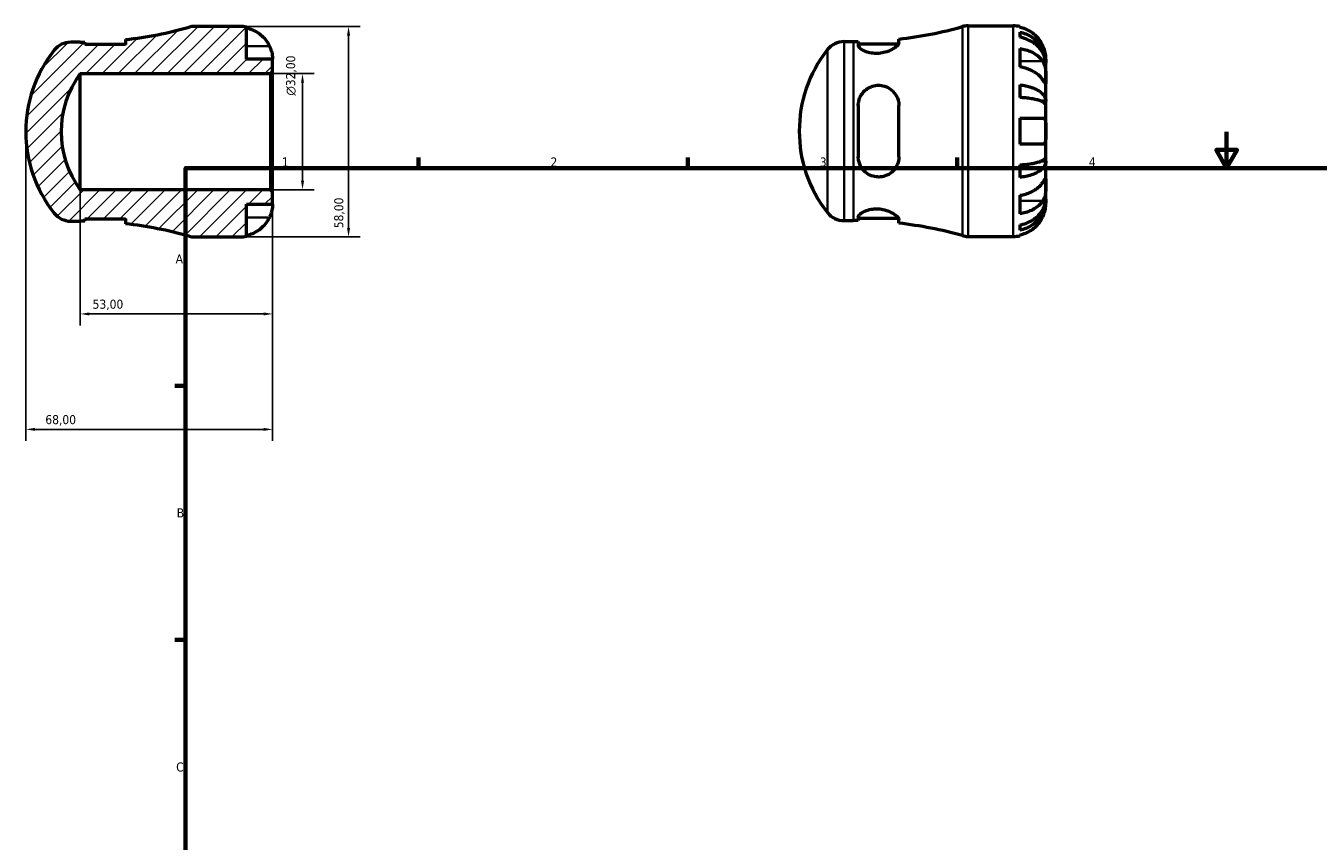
# Model space of a CAD drawing. Header units: millimetres. Extents: x -34 to 669, y 0 to 517.
# Tile 2 of 3: x -34 to 322, y 225 to 449. Entities that reach past the tile are written whole.
import ezdxf

# ---------------------------------------------------------------- set-up
doc = ezdxf.new("R2010")
doc.units = ezdxf.units.MM
for name, color, linetype, lineweight in [('Border (ISO)', 7, 'Continuous', 70), ('Dimension (ISO)', 7, 'Continuous', 25), ('Hatch (ISO)', 7, 'Continuous', 18), ('Visible (ISO)', 7, 'Continuous', 50), ('Visible Narrow (ISO)', 7, 'Continuous', 35)]:
    doc.layers.add(name, color=color, linetype=linetype, lineweight=lineweight)
doc.styles.add('Note Text (ISO)', font='tahoma.ttf')
doc.dimstyles.new('Default (ISO)', dxfattribs={"dimtxt": 2.5, "dimasz": 2.5, "dimexe": 3.175, "dimexo": 0, "dimgap": 0.762, "dimtad": 1, "dimrnd": 1e-08, "dimzin": 0, "dimtxsty": 'Note Text (ISO)', "dimcen": 0.09, "dimdle": 10, "dimclrd": 256, "dimclre": 256, "dimclrt": 232, "dimazin": 0, "dimtfac": 1.40208, "dimtmove": 0, "dimatfit": 3, "dimfxl": 1, "dimtolj": 1, "dimtzin": 0, "dimlwd": -1, "dimlwe": -1, "dimarcsym": 0})

# ---------------------------------------------------------------- blocks, each defined once
blk = doc.blocks.new('Borders Default Border')
at = {"layer": 'Border (ISO)'}
for p, q in [((74.25, 410), (74.25, 412.9)), ((148.5, 410), (148.5, 412.9)), ((222.75, 410), (222.75, 412.9)), ((10, 350), (7.1, 350)), ((10, 280), (7.1, 280))]:
    blk.add_line(p, q, dxfattribs=at)
at = {"layer": 'Border (ISO)', "flags": 128}
for points in [[(297, 420), (297, 410), (294.11, 415), (299.89, 415), (297, 410)], [(10, 10), (10, 410), (584, 410), (584, 10), (10, 10)]]:
    blk.add_lwpolyline(points, dxfattribs=at)
at = {"layer": 'Border (ISO)', "color": 232, "true_color": 0xca0064, "char_height": 2.5, "attachment_point": 7, "style": 'Note Text (ISO)'}
for s, insert in [('1', (36.56, 410.4)), ('2', (110.62, 410.4)), ('3', (184.85, 410.35)), ('4', (259, 410.4)), ('A', (7.29, 383.75)), ('B', (7.59, 313.75)), ('C', (7.43, 243.71))]:
    blk.add_mtext(s, dxfattribs=dict(at, insert=insert))
blk = doc.blocks.new('*D7')
at = {"layer": 'Defpoints', "color": 0, "transparency": 16777216}
for p in [(25, 449), (25, 391), (54.94, 391)]:
    blk.add_point(p, dxfattribs=at)
at = {"layer": 'Dimension (ISO)', "transparency": 16777216}
for p, q in [((25, 449), (58.12, 449)), ((54.94, 446.5), (54.94, 393.5)), ((25, 391), (58.12, 391))]:
    blk.add_line(p, q, dxfattribs=at)
for points in [[(54.53, 446.5), (55.36, 446.5), (54.94, 449)], [(54.53, 393.5), (55.36, 393.5), (54.94, 391)]]:
    blk.add_solid(points, dxfattribs=at)
at = {"layer": 'Dimension (ISO)', "color": 232, "true_color": 0xca0064, "transparency": 16777216, "insert": (51, 393.4), "char_height": 2.5, "attachment_point": 1, "rotation": 90, "style": 'Note Text (ISO)'}
blk.add_mtext('\\A1;58,00', dxfattribs=at)
blk = doc.blocks.new('*D8')
at = {"layer": 'Defpoints', "color": 0, "transparency": 16777216}
for p in [(33.42, 436), (42.25, 436), (33.42, 404)]:
    blk.add_point(p, dxfattribs=at)
at = {"layer": 'Dimension (ISO)', "transparency": 16777216}
for p, q in [((33.42, 436), (45.43, 436)), ((42.25, 406.5), (42.25, 433.5)), ((33.42, 404), (45.43, 404))]:
    blk.add_line(p, q, dxfattribs=at)
for points in [[(41.83, 433.5), (42.67, 433.5), (42.25, 436)], [(41.83, 406.5), (42.67, 406.5), (42.25, 404)]]:
    blk.add_solid(points, dxfattribs=at)
at = {"layer": 'Dimension (ISO)', "color": 232, "true_color": 0xca0064, "transparency": 16777216, "insert": (37.73, 429.94), "char_height": 2.5, "attachment_point": 1, "rotation": 90, "style": 'Note Text (ISO)'}
blk.add_mtext('\\A1;\\fAIGDT|b0|i0;\\H2.5000;\\ln\\fTahoma|b0|i0;\\H2.5000;32,00', dxfattribs=at)
blk = doc.blocks.new('*D9')
at = {"layer": 'Defpoints', "color": 0, "transparency": 16777216}
for p in [(-19, 404), (34, 400), (-19, 369.8)]:
    blk.add_point(p, dxfattribs=at)
at = {"layer": 'Dimension (ISO)', "transparency": 16777216}
for p, q in [((-19, 404), (-19, 366.63)), ((34, 400), (34, 366.63)), ((31.5, 369.8), (-16.5, 369.8))]:
    blk.add_line(p, q, dxfattribs=at)
for points in [[(-16.5, 370.22), (-16.5, 369.38), (-19, 369.8)], [(31.5, 370.22), (31.5, 369.38), (34, 369.8)]]:
    blk.add_solid(points, dxfattribs=at)
at = {"layer": 'Dimension (ISO)', "color": 232, "true_color": 0xca0064, "transparency": 16777216, "insert": (-15.6, 373.74), "char_height": 2.5, "attachment_point": 1, "style": 'Note Text (ISO)'}
blk.add_mtext('\\A1;53,00', dxfattribs=at)
blk = doc.blocks.new('*D10')
at = {"layer": 'Defpoints', "color": 0, "transparency": 16777216}
for p in [(-34, 420), (34, 403.42), (-34, 338)]:
    blk.add_point(p, dxfattribs=at)
at = {"layer": 'Dimension (ISO)', "transparency": 16777216}
for p, q in [((-34, 420), (-34, 334.82)), ((34, 403.42), (34, 334.82)), ((31.5, 338), (-31.5, 338))]:
    blk.add_line(p, q, dxfattribs=at)
for points in [[(-31.5, 338.42), (-31.5, 337.58), (-34, 338)], [(31.5, 338.42), (31.5, 337.58), (34, 338)]]:
    blk.add_solid(points, dxfattribs=at)
at = {"layer": 'Dimension (ISO)', "color": 232, "true_color": 0xca0064, "transparency": 16777216, "insert": (-28.63, 341.94), "char_height": 2.5, "attachment_point": 1, "style": 'Note Text (ISO)'}
blk.add_mtext('\\A1;68,00', dxfattribs=at)

msp = doc.modelspace()

# ---------------------------------------------------------------- hatches: boundary and pattern name
at = {"layer": 'Hatch (ISO)'}
h = msp.add_hatch(dxfattribs=at)
h.set_pattern_fill('ANSI31', color=256, scale=25.4, style=0)
h.set_pattern_definition([(45, (0, 0), (-2.245064, 2.245064), [])])
edge = h.paths.add_edge_path()
edge.add_ellipse((-21.643, 438.85), major_axis=(0, 5.8), ratio=1, start_angle=0, end_angle=51.63543)
edge.add_ellipse((2.17, 420), major_axis=(-28.361, 22.45), ratio=1, start_angle=0, end_angle=76.72914)
edge.add_ellipse((-21.643, 401.15), major_axis=(-4.548, -3.6), ratio=1, start_angle=0, end_angle=51.63543)
edge.add_line((-21.643, 395.35), (-19.001, 395.35))
edge.add_ellipse((-19.001, 284.56), major_axis=(0, 110.79), ratio=1, start_angle=359.3392, end_angle=360, ccw=False)
edge.add_line((-17.723, 395.343), (-17.723, 395.99))
edge.add_line((-17.723, 395.99), (-6.523, 395.99))
edge.add_line((-6.523, 395.99), (-6.523, 394.645))
edge.add_ellipse((-19.001, 284.56), major_axis=(12.478, 110.085), ratio=1, start_angle=350.76624, end_angle=360, ccw=False)
edge.add_ellipse((12.549, 396.8), major_axis=(-1.57, -5.584), ratio=1, start_angle=0, end_angle=15.70044)
edge.add_line((12.549, 391), (24.999, 391))
edge.add_ellipse((24.999, 400), major_axis=(0, -9), ratio=1, start_angle=0, end_angle=11.53696)
edge.add_line((26.799, 391.182), (26.799, 400))
edge.add_line((26.799, 400), (33.999, 400))
edge.add_line((33.999, 400), (33.999, 403.42))
edge.add_line((33.999, 403.42), (33.419, 404))
edge.add_line((33.419, 404), (-19.001, 404))
edge.add_ellipse((2.5, 420), major_axis=(-21.501, -16), ratio=1, start_angle=286.69019, end_angle=360, ccw=False)
edge.add_line((-19.001, 436), (33.419, 436))
edge.add_line((33.419, 436), (33.999, 436.58))
edge.add_line((33.999, 436.58), (33.999, 440))
edge.add_line((33.999, 440), (26.799, 440))
edge.add_line((26.799, 440), (26.799, 448.818))
edge.add_ellipse((24.999, 440), major_axis=(1.8, 8.818), ratio=1, start_angle=0, end_angle=11.53696)
edge.add_line((24.999, 449), (12.549, 449))
edge.add_ellipse((12.549, 443.2), major_axis=(0, 5.8), ratio=1, start_angle=0, end_angle=15.70044)
edge.add_ellipse((-19.001, 555.44), major_axis=(29.981, -106.656), ratio=1, start_angle=350.76624, end_angle=360, ccw=False)
edge.add_line((-6.523, 445.355), (-6.523, 444.01))
edge.add_line((-6.523, 444.01), (-17.723, 444.01))
edge.add_line((-17.723, 444.01), (-17.723, 444.657))
edge.add_ellipse((-19.001, 555.44), major_axis=(1.278, -110.782), ratio=1, start_angle=359.3392, end_angle=360, ccw=False)
edge.add_line((-19.001, 444.65), (-21.643, 444.65))

# ---------------------------------------------------------------- linework, layer by layer
at = {"layer": 'Visible (ISO)'}
for p, q in [((24.999, 449), (12.549, 449)), ((225.725, 449.155), (238.175, 449.155)), ((239.975, 448.973), (239.975, 448.747)), ((-6.523, 445.355), (-6.523, 444.01)), ((26.799, 440), (26.799, 448.818)), ((206.653, 444.513), (206.653, 445.51)), ((239.975, 447.44), (239.975, 446.007)), ((-19.001, 444.65), (-21.643, 444.65)), ((-17.723, 444.01), (-17.723, 444.657)), ((-6.523, 444.01), (-17.723, 444.01)), ((191.533, 444.805), (194.175, 444.805)), ((195.453, 444.812), (195.453, 443.786)), ((195.453, 444.165), (206.55, 444.165)), ((239.975, 442.918), (239.975, 437.827)), ((33.999, 440), (26.799, 440)), ((33.999, 436.58), (33.999, 440)), ((247.175, 438.868), (247.158, 438.868)), ((247.175, 438.868), (247.175, 440.155)), ((247.175, 438.378), (247.175, 438.868)), ((247.175, 434.297), (247.175, 438.378)), ((-19.001, 436), (33.419, 436)), ((-19.001, 404), (-19.001, 436)), ((33.419, 436), (33.999, 436.58)), ((33.419, 436), (33.419, 404)), ((33.999, 403.42), (33.999, 436.58)), ((239.975, 432.89), (239.975, 429.43)), ((247.175, 428.396), (247.175, 434.297)), ((247.175, 428.396), (245.85, 428.396)), ((247.175, 427.213), (247.175, 428.396)), ((195.453, 427.195), (195.453, 413.115)), ((206.653, 413.115), (206.653, 427.195)), ((247.175, 420.155), (247.175, 427.213)), ((239.975, 423.755), (239.975, 416.555)), ((247.175, 413.096), (247.175, 420.155)), ((239.975, 410.88), (239.975, 407.42)), ((247.175, 411.914), (245.85, 411.914)), ((247.175, 411.914), (247.175, 413.096)), ((247.175, 406.013), (247.175, 411.914)), ((33.419, 404), (-19.001, 404)), ((33.999, 403.42), (33.419, 404)), ((33.999, 400), (33.999, 403.42)), ((247.175, 401.932), (247.175, 406.013)), ((26.799, 391.182), (26.799, 400)), ((26.799, 400), (33.999, 400)), ((239.975, 402.483), (239.975, 397.391)), ((247.175, 401.442), (247.158, 401.442)), ((247.175, 401.442), (247.175, 401.932)), ((247.175, 400.155), (247.175, 401.442)), ((-17.723, 395.343), (-17.723, 395.99)), ((-17.723, 395.99), (-6.523, 395.99)), ((-6.523, 395.99), (-6.523, 394.645)), ((191.533, 395.505), (194.175, 395.505)), ((195.453, 396.524), (195.453, 395.498)), ((195.453, 396.145), (206.55, 396.145)), ((206.653, 394.8), (206.653, 395.797)), ((-21.643, 395.35), (-19.001, 395.35)), ((239.975, 394.303), (239.975, 392.87)), ((12.549, 391), (24.999, 391)), ((225.725, 391.155), (238.175, 391.155)), ((239.975, 391.562), (239.975, 391.337))]:
    msp.add_line(p, q, dxfattribs=at)
for centre, radius, start, end in [((12.549, 443.2), 5.8, 90, 105.70044), ((24.999, 440), 9, 78.46304, 90), ((194.175, 555.595), 110.79, 276.46668, 285.70044), ((225.725, 443.355), 5.8, 90, 105.70044), ((238.175, 440.155), 9, 78.46304, 90), ((-19.001, 555.44), 110.79, 276.46668, 285.70044), ((2.17, 420), 36.171, 141.63543, 218.36457), ((-21.643, 438.85), 5.8, 90, 141.63543), ((-19.001, 555.44), 110.79, 270, 270.6608), ((215.346, 420.155), 36.171, 141.63543, 218.36457), ((191.533, 439.005), 5.8, 90, 141.63543), ((194.175, 555.595), 110.79, 270, 270.6608), ((2.5, 420), 26.801, 143.3451, 216.6549), ((-21.643, 401.15), 5.8, 218.36457, 270), ((191.533, 401.305), 5.8, 218.36457, 270), ((194.175, 284.715), 110.79, 89.3392, 90), ((-19.001, 284.56), 110.79, 89.3392, 90), ((-19.001, 284.56), 110.79, 74.29956, 83.53332), ((194.175, 284.715), 110.79, 74.29956, 83.53332), ((12.549, 396.8), 5.8, 254.29956, 270), ((24.999, 400), 9, 270, 281.53696), ((225.725, 396.955), 5.8, 254.29956, 270), ((238.175, 400.155), 9, 270, 281.53696)]:
    msp.add_arc(centre, radius, start, end, dxfattribs=at)
for points, knots in [([(26.799, 448.592), (27.373, 448.474), (27.934, 448.297), (28.944, 447.877), (29.484, 447.593), (30.49, 446.917), (30.957, 446.525), (31.743, 445.735), (32.135, 445.262), (32.721, 444.38), (32.94, 443.988), (33.123, 443.6)], [0.17075309, 0.17075309, 0.17075309, 0.17075309, 0.33215152, 0.33215152, 0.49888818, 0.49888818, 0.66562485, 0.66562485, 0.83351137, 0.83351137, 0.95687373, 0.95687373, 0.95687373, 0.95687373]), ([(246.299, 443.755), (246.117, 444.143), (245.897, 444.535), (245.312, 445.417), (244.92, 445.889), (244.133, 446.68), (243.666, 447.072), (242.66, 447.748), (242.121, 448.032), (241.111, 448.452), (240.55, 448.629), (239.975, 448.747)], [4.42788405, 4.42788405, 4.42788405, 4.42788405, 4.5512464, 4.5512464, 4.71913293, 4.71913293, 4.88586959, 4.88586959, 5.05260626, 5.05260626, 5.21400469, 5.21400469, 5.21400469, 5.21400469]), ([(239.975, 447.44), (240.552, 447.325), (241.116, 447.153), (242.128, 446.747), (242.668, 446.472), (243.674, 445.82), (244.142, 445.442), (244.928, 444.68), (245.318, 444.225), (245.992, 443.247), (246.275, 442.723), (246.701, 441.725), (246.883, 441.158), (247.12, 440), (247.175, 439.409), (247.175, 438.868)], [0.1707461, 0.1707461, 0.1707461, 0.1707461, 0.33284, 0.33284, 0.4994944, 0.4994944, 0.6661487, 0.6661487, 0.8332087, 0.8332087, 1.0002688, 1.0002688, 1.1679728, 1.1679728, 1.3356767, 1.3356767, 1.3356767, 1.3356767]), ([(247.175, 438.378), (247.175, 438.86), (247.12, 439.386), (246.883, 440.416), (246.701, 440.921), (246.275, 441.809), (245.992, 442.275), (245.318, 443.146), (244.928, 443.55), (244.142, 444.229), (243.674, 444.565), (242.668, 445.146), (242.128, 445.39), (241.116, 445.752), (240.552, 445.905), (239.975, 446.007)], [4.0142509, 4.0142509, 4.0142509, 4.0142509, 4.1819549, 4.1819549, 4.3496588, 4.3496588, 4.5167189, 4.5167189, 4.6837789, 4.6837789, 4.8504333, 4.8504333, 5.0170876, 5.0170876, 5.1791816, 5.1791816, 5.1791816, 5.1791816]), ([(-6.627, 444.01), (-6.624, 444.015), (-6.621, 444.021), (-6.556, 444.147), (-6.523, 444.258), (-6.523, 444.358)], [-0.21977905, -0.21977905, -0.21977905, -0.21977905, -0.21496872, -0.21496872, -0.10612862, -0.10612862, -0.10612862, -0.10612862]), ([(33.123, 443.6), (33.19, 443.457), (33.254, 443.313), (33.404, 442.953), (33.485, 442.739), (33.634, 442.298), (33.699, 442.074), (33.833, 441.548), (33.888, 441.262), (33.969, 440.699), (33.986, 440.45), (34.001, 440.094), (33.999, 440), (33.999, 440)], [-0.57647647, -0.57647647, -0.57647647, -0.57647647, -0.52968676, -0.52968676, -0.46054026, -0.46054026, -0.38562403, -0.38562403, -0.27730827, -0.27730827, -0.14258086, -0.14258086, 0, 0, 0, 0]), ([(206.653, 444.513), (206.653, 444.446), (206.639, 444.375), (206.534, 444.09), (206.354, 443.851), (205.755, 443.283), (205.288, 442.947), (204.174, 442.346), (203.539, 442.077), (202.298, 441.728), (201.73, 441.622), (200.607, 441.528), (200.071, 441.535), (198.947, 441.653), (198.385, 441.78), (197.274, 442.146), (196.761, 442.4), (195.949, 442.94), (195.664, 443.226), (195.48, 443.59), (195.453, 443.691), (195.453, 443.786)], [-1.9752473, -1.9752473, -1.9752473, -1.9752473, -1.9028646, -1.9028646, -1.7048319, -1.7048319, -1.4584859, -1.4584859, -1.2270588, -1.2270588, -1.050799, -1.050799, -0.8879053, -0.8879053, -0.6980734, -0.6980734, -0.467476, -0.467476, -0.223785, -0.223785, -0.1237709, -0.1237709, -0.1237709, -0.1237709]), ([(239.975, 442.918), (240.55, 442.835), (241.111, 442.709), (242.121, 442.412), (242.66, 442.211), (243.666, 441.734), (244.133, 441.457), (244.92, 440.898), (245.312, 440.564), (245.897, 439.94), (246.117, 439.662), (246.299, 439.388)], [0.17075309, 0.17075309, 0.17075309, 0.17075309, 0.33215152, 0.33215152, 0.49888818, 0.49888818, 0.66562485, 0.66562485, 0.83351137, 0.83351137, 0.95687373, 0.95687373, 0.95687373, 0.95687373]), ([(247.175, 440.155), (247.175, 440.155), (247.176, 440.188), (247.174, 440.323), (247.171, 440.43), (247.149, 440.788), (247.12, 441.081), (247.013, 441.676), (246.953, 441.943), (246.815, 442.435), (246.746, 442.651), (246.586, 443.094), (246.495, 443.32), (246.365, 443.614), (246.332, 443.685), (246.299, 443.755)], [-2.49913258, -2.49913258, -2.49913258, -2.49913258, -2.41505436, -2.41505436, -2.32384732, -2.32384732, -2.1841143, -2.1841143, -2.08674766, -2.08674766, -2.01440674, -2.01440674, -1.93994266, -1.93994266, -1.91637503, -1.91637503, -1.91637503, -1.91637503]), ([(246.299, 439.388), (246.358, 439.3), (246.415, 439.206), (246.565, 438.928), (246.652, 438.733), (246.809, 438.306), (246.876, 438.075), (247.01, 437.495), (247.064, 437.142), (247.145, 436.335), (247.162, 435.89), (247.177, 435.033), (247.175, 434.634), (247.175, 434.297)], [-0.58004807, -0.58004807, -0.58004807, -0.58004807, -0.5384523, -0.5384523, -0.46383793, -0.46383793, -0.3862639, -0.3862639, -0.27840269, -0.27840269, -0.14277912, -0.14277912, 0, 0, 0, 0]), ([(246.299, 434.297), (246.117, 434.571), (245.897, 434.849), (245.312, 435.472), (244.92, 435.806), (244.133, 436.366), (243.666, 436.642), (242.66, 437.12), (242.121, 437.321), (241.111, 437.618), (240.55, 437.744), (239.975, 437.827)], [4.42788405, 4.42788405, 4.42788405, 4.42788405, 4.5512464, 4.5512464, 4.71913293, 4.71913293, 4.88586959, 4.88586959, 5.05260626, 5.05260626, 5.21400469, 5.21400469, 5.21400469, 5.21400469]), ([(195.453, 427.195), (195.453, 427.401), (195.464, 427.607), (195.558, 428.456), (195.741, 429.079), (196.333, 430.291), (196.764, 430.867), (197.787, 431.791), (198.36, 432.152), (199.506, 432.605), (200.046, 432.732), (201.154, 432.821), (201.704, 432.784), (202.898, 432.526), (203.514, 432.267), (204.736, 431.489), (205.303, 430.925), (206.137, 429.656), (206.42, 428.962), (206.621, 427.885), (206.653, 427.542), (206.653, 427.195)], [-1.9567597, -1.9567597, -1.9567597, -1.9567597, -1.8920255, -1.8920255, -1.6875464, -1.6875464, -1.4609526, -1.4609526, -1.2527497, -1.2527497, -1.0853327, -1.0853327, -0.9183402, -0.9183402, -0.7101907, -0.7101907, -0.4541379, -0.4541379, -0.2149687, -0.2149687, -0.1061286, -0.1061286, -0.1061286, -0.1061286]), ([(239.975, 432.89), (240.552, 432.83), (241.116, 432.739), (242.128, 432.526), (242.668, 432.383), (243.674, 432.041), (244.142, 431.842), (244.928, 431.443), (245.318, 431.204), (245.992, 430.692), (246.275, 430.417), (246.701, 429.894), (246.883, 429.597), (247.12, 428.99), (247.175, 428.68), (247.175, 428.396)], [0.1707461, 0.1707461, 0.1707461, 0.1707461, 0.33284, 0.33284, 0.4994944, 0.4994944, 0.6661487, 0.6661487, 0.8332087, 0.8332087, 1.0002688, 1.0002688, 1.1679728, 1.1679728, 1.3356767, 1.3356767, 1.3356767, 1.3356767]), ([(247.175, 434.297), (247.175, 434.114), (247.176, 433.951), (247.174, 433.662), (247.172, 433.54), (247.157, 433.318), (247.139, 433.249), (247.063, 433.237), (247.007, 433.287), (246.87, 433.459), (246.802, 433.554), (246.645, 433.781), (246.557, 433.912), (246.408, 434.134), (246.355, 434.214), (246.299, 434.297)], [0, 0, 0, 0, 0.07774953, 0.07774953, 0.16081914, 0.16081914, 0.27783798, 0.27783798, 0.3882896, 0.3882896, 0.46542959, 0.46542959, 0.54035429, 0.54035429, 0.57953204, 0.57953204, 0.57953204, 0.57953204]), ([(247.175, 427.213), (247.175, 427.353), (247.12, 427.506), (246.883, 427.806), (246.701, 427.952), (246.275, 428.21), (245.992, 428.346), (245.318, 428.599), (244.928, 428.716), (244.142, 428.914), (243.674, 429.011), (242.668, 429.18), (242.128, 429.251), (241.116, 429.356), (240.552, 429.401), (239.975, 429.43)], [4.0142509, 4.0142509, 4.0142509, 4.0142509, 4.1819549, 4.1819549, 4.3496588, 4.3496588, 4.5167189, 4.5167189, 4.6837789, 4.6837789, 4.8504333, 4.8504333, 5.0170876, 5.0170876, 5.1791816, 5.1791816, 5.1791816, 5.1791816]), ([(239.975, 423.755), (240.55, 423.755), (241.111, 423.755), (242.121, 423.755), (242.66, 423.755), (243.666, 423.755), (244.133, 423.755), (244.92, 423.755), (245.312, 423.755), (245.897, 423.755), (246.117, 423.755), (246.299, 423.755)], [0.17075309, 0.17075309, 0.17075309, 0.17075309, 0.33215152, 0.33215152, 0.49888818, 0.49888818, 0.66562485, 0.66562485, 0.83351137, 0.83351137, 0.95687373, 0.95687373, 0.95687373, 0.95687373]), ([(246.299, 423.755), (246.367, 423.755), (246.431, 423.746), (246.581, 423.703), (246.661, 423.657), (246.81, 423.52), (246.876, 423.425), (247.01, 423.134), (247.064, 422.916), (247.146, 422.334), (247.162, 421.955), (247.177, 421.101), (247.175, 420.63), (247.175, 420.155)], [-0.57647647, -0.57647647, -0.57647647, -0.57647647, -0.52968676, -0.52968676, -0.46054026, -0.46054026, -0.38562403, -0.38562403, -0.27730827, -0.27730827, -0.14258086, -0.14258086, 0, 0, 0, 0]), ([(247.175, 420.155), (247.175, 419.875), (247.176, 419.595), (247.174, 419.027), (247.171, 418.742), (247.149, 418.064), (247.12, 417.701), (247.013, 417.199), (246.953, 417.029), (246.815, 416.797), (246.746, 416.721), (246.586, 416.608), (246.495, 416.574), (246.365, 416.557), (246.332, 416.555), (246.299, 416.555)], [-2.49913258, -2.49913258, -2.49913258, -2.49913258, -2.41505436, -2.41505436, -2.32384732, -2.32384732, -2.1841143, -2.1841143, -2.08674766, -2.08674766, -2.01440674, -2.01440674, -1.93994266, -1.93994266, -1.91637503, -1.91637503, -1.91637503, -1.91637503]), ([(246.299, 416.555), (246.117, 416.555), (245.897, 416.555), (245.312, 416.555), (244.92, 416.555), (244.133, 416.555), (243.666, 416.555), (242.66, 416.555), (242.121, 416.555), (241.111, 416.555), (240.55, 416.555), (239.975, 416.555)], [4.42788405, 4.42788405, 4.42788405, 4.42788405, 4.5512464, 4.5512464, 4.71913293, 4.71913293, 4.88586959, 4.88586959, 5.05260626, 5.05260626, 5.21400469, 5.21400469, 5.21400469, 5.21400469]), ([(206.653, 413.115), (206.653, 412.884), (206.639, 412.654), (206.534, 411.805), (206.354, 411.21), (205.755, 409.98), (205.288, 409.373), (204.174, 408.411), (203.539, 408.042), (202.298, 407.626), (201.73, 407.525), (200.607, 407.507), (200.071, 407.576), (198.947, 407.888), (198.385, 408.154), (197.274, 408.917), (196.761, 409.447), (195.949, 410.689), (195.664, 411.409), (195.48, 412.48), (195.453, 412.797), (195.453, 413.115)], [-1.9752473, -1.9752473, -1.9752473, -1.9752473, -1.9028646, -1.9028646, -1.7048319, -1.7048319, -1.4584859, -1.4584859, -1.2270588, -1.2270588, -1.050799, -1.050799, -0.8879053, -0.8879053, -0.6980734, -0.6980734, -0.467476, -0.467476, -0.223785, -0.223785, -0.1237709, -0.1237709, -0.1237709, -0.1237709]), ([(239.975, 410.88), (240.552, 410.909), (241.116, 410.954), (242.128, 411.059), (242.668, 411.13), (243.674, 411.299), (244.142, 411.396), (244.928, 411.593), (245.318, 411.711), (245.992, 411.964), (246.275, 412.099), (246.701, 412.358), (246.883, 412.504), (247.12, 412.804), (247.175, 412.956), (247.175, 413.096)], [0.1707461, 0.1707461, 0.1707461, 0.1707461, 0.33284, 0.33284, 0.4994944, 0.4994944, 0.6661487, 0.6661487, 0.8332087, 0.8332087, 1.0002688, 1.0002688, 1.1679728, 1.1679728, 1.3356767, 1.3356767, 1.3356767, 1.3356767]), ([(247.175, 411.914), (247.175, 411.63), (247.12, 411.32), (246.883, 410.713), (246.701, 410.416), (246.275, 409.893), (245.992, 409.618), (245.318, 409.105), (244.928, 408.867), (244.142, 408.468), (243.674, 408.269), (242.668, 407.927), (242.128, 407.784), (241.116, 407.57), (240.552, 407.48), (239.975, 407.42)], [4.0142509, 4.0142509, 4.0142509, 4.0142509, 4.1819549, 4.1819549, 4.3496588, 4.3496588, 4.5167189, 4.5167189, 4.6837789, 4.6837789, 4.8504333, 4.8504333, 5.0170876, 5.0170876, 5.1791816, 5.1791816, 5.1791816, 5.1791816]), ([(246.299, 406.013), (246.358, 406.101), (246.415, 406.186), (246.565, 406.411), (246.652, 406.54), (246.809, 406.765), (246.876, 406.859), (247.01, 407.025), (247.064, 407.072), (247.145, 407.06), (247.162, 406.968), (247.177, 406.616), (247.175, 406.349), (247.175, 406.013)], [-0.58004807, -0.58004807, -0.58004807, -0.58004807, -0.5384523, -0.5384523, -0.46383793, -0.46383793, -0.3862639, -0.3862639, -0.27840269, -0.27840269, -0.14277912, -0.14277912, 0, 0, 0, 0]), ([(239.975, 402.483), (240.55, 402.566), (241.111, 402.692), (242.121, 402.989), (242.66, 403.19), (243.666, 403.667), (244.133, 403.944), (244.92, 404.503), (245.312, 404.837), (245.897, 405.461), (246.117, 405.739), (246.299, 406.013)], [0.17075309, 0.17075309, 0.17075309, 0.17075309, 0.33215152, 0.33215152, 0.49888818, 0.49888818, 0.66562485, 0.66562485, 0.83351137, 0.83351137, 0.95687373, 0.95687373, 0.95687373, 0.95687373]), ([(247.175, 406.013), (247.175, 405.83), (247.176, 405.627), (247.174, 405.176), (247.172, 404.926), (247.157, 404.298), (247.139, 403.913), (247.063, 403.159), (247.007, 402.798), (246.87, 402.213), (246.802, 401.983), (246.645, 401.558), (246.557, 401.364), (246.408, 401.093), (246.355, 401.005), (246.299, 400.922)], [0, 0, 0, 0, 0.07774953, 0.07774953, 0.16081914, 0.16081914, 0.27783798, 0.27783798, 0.3882896, 0.3882896, 0.46542959, 0.46542959, 0.54035429, 0.54035429, 0.57953204, 0.57953204, 0.57953204, 0.57953204]), ([(33.999, 400), (33.999, 400), (33.999, 399.967), (33.997, 399.832), (33.995, 399.725), (33.972, 399.367), (33.944, 399.074), (33.837, 398.479), (33.777, 398.212), (33.638, 397.72), (33.57, 397.504), (33.41, 397.061), (33.319, 396.835), (33.188, 396.54), (33.156, 396.47), (33.123, 396.4)], [-2.49913258, -2.49913258, -2.49913258, -2.49913258, -2.41505436, -2.41505436, -2.32384732, -2.32384732, -2.1841143, -2.1841143, -2.08674766, -2.08674766, -2.01440674, -2.01440674, -1.93994266, -1.93994266, -1.91637503, -1.91637503, -1.91637503, -1.91637503]), ([(239.975, 394.303), (240.552, 394.405), (241.116, 394.558), (242.128, 394.92), (242.668, 395.164), (243.674, 395.744), (244.142, 396.081), (244.928, 396.759), (245.318, 397.164), (245.992, 398.034), (246.275, 398.501), (246.701, 399.389), (246.883, 399.894), (247.12, 400.924), (247.175, 401.45), (247.175, 401.932)], [0.1707461, 0.1707461, 0.1707461, 0.1707461, 0.33284, 0.33284, 0.4994944, 0.4994944, 0.6661487, 0.6661487, 0.8332087, 0.8332087, 1.0002688, 1.0002688, 1.1679728, 1.1679728, 1.3356767, 1.3356767, 1.3356767, 1.3356767]), ([(247.175, 401.442), (247.175, 400.901), (247.12, 400.31), (246.883, 399.152), (246.701, 398.585), (246.275, 397.587), (245.992, 397.063), (245.318, 396.085), (244.928, 395.63), (244.142, 394.868), (243.674, 394.49), (242.668, 393.837), (242.128, 393.563), (241.116, 393.157), (240.552, 392.985), (239.975, 392.87)], [4.0142509, 4.0142509, 4.0142509, 4.0142509, 4.1819549, 4.1819549, 4.3496588, 4.3496588, 4.5167189, 4.5167189, 4.6837789, 4.6837789, 4.8504333, 4.8504333, 5.0170876, 5.0170876, 5.1791816, 5.1791816, 5.1791816, 5.1791816]), ([(246.299, 400.922), (246.117, 400.647), (245.897, 400.37), (245.312, 399.746), (244.92, 399.412), (244.133, 398.853), (243.666, 398.576), (242.66, 398.098), (242.121, 397.898), (241.111, 397.601), (240.55, 397.475), (239.975, 397.391)], [4.42788405, 4.42788405, 4.42788405, 4.42788405, 4.5512464, 4.5512464, 4.71913293, 4.71913293, 4.88586959, 4.88586959, 5.05260626, 5.05260626, 5.21400469, 5.21400469, 5.21400469, 5.21400469]), ([(246.299, 396.555), (246.367, 396.698), (246.431, 396.842), (246.581, 397.202), (246.661, 397.416), (246.81, 397.857), (246.876, 398.081), (247.01, 398.607), (247.064, 398.893), (247.146, 399.456), (247.162, 399.705), (247.177, 400.061), (247.175, 400.155), (247.175, 400.155)], [-0.57647647, -0.57647647, -0.57647647, -0.57647647, -0.52968676, -0.52968676, -0.46054026, -0.46054026, -0.38562403, -0.38562403, -0.27730827, -0.27730827, -0.14258086, -0.14258086, 0, 0, 0, 0]), ([(-6.523, 395.642), (-6.523, 395.709), (-6.538, 395.78), (-6.582, 395.9), (-6.602, 395.944), (-6.627, 395.99)], [-1.97524732, -1.97524732, -1.97524732, -1.97524732, -1.90286458, -1.90286458, -1.86172017, -1.86172017, -1.86172017, -1.86172017]), ([(33.123, 396.4), (32.94, 396.012), (32.721, 395.62), (32.135, 394.738), (31.743, 394.265), (30.957, 393.475), (30.49, 393.083), (29.484, 392.407), (28.944, 392.123), (27.934, 391.703), (27.373, 391.526), (26.799, 391.408)], [4.42788405, 4.42788405, 4.42788405, 4.42788405, 4.5512464, 4.5512464, 4.71913293, 4.71913293, 4.88586959, 4.88586959, 5.05260626, 5.05260626, 5.21400469, 5.21400469, 5.21400469, 5.21400469]), ([(195.453, 396.524), (195.453, 396.585), (195.464, 396.649), (195.558, 396.926), (195.741, 397.157), (196.333, 397.652), (196.764, 397.916), (197.787, 398.353), (198.36, 398.531), (199.506, 398.732), (200.046, 398.776), (201.154, 398.754), (201.704, 398.689), (202.898, 398.439), (203.514, 398.232), (204.736, 397.695), (205.303, 397.35), (206.137, 396.7), (206.42, 396.394), (206.621, 396.008), (206.653, 395.897), (206.653, 395.797)], [-1.9567597, -1.9567597, -1.9567597, -1.9567597, -1.8920255, -1.8920255, -1.6875464, -1.6875464, -1.4609526, -1.4609526, -1.2527497, -1.2527497, -1.0853327, -1.0853327, -0.9183402, -0.9183402, -0.7101907, -0.7101907, -0.4541379, -0.4541379, -0.2149687, -0.2149687, -0.1061286, -0.1061286, -0.1061286, -0.1061286]), ([(239.975, 391.562), (240.55, 391.681), (241.111, 391.858), (242.121, 392.278), (242.66, 392.562), (243.666, 393.238), (244.133, 393.63), (244.92, 394.42), (245.312, 394.893), (245.897, 395.775), (246.117, 396.167), (246.299, 396.555)], [0.17075309, 0.17075309, 0.17075309, 0.17075309, 0.33215152, 0.33215152, 0.49888818, 0.49888818, 0.66562485, 0.66562485, 0.83351137, 0.83351137, 0.95687373, 0.95687373, 0.95687373, 0.95687373])]:
    msp.add_open_spline(points, degree=3, knots=knots, dxfattribs=at)
at = {"layer": 'Visible Narrow (ISO)'}
for p, q in [((224.156, 391.726), (224.156, 448.584)), ((225.725, 448.798), (225.725, 391.512)), ((238.175, 391.512), (238.175, 448.798)), ((32.807, 443.6), (27.115, 443.6)), ((186.985, 397.981), (186.985, 442.328)), ((191.533, 444.501), (191.533, 395.808)), ((194.175, 395.808), (194.175, 444.501)), ((245.983, 439.388), (240.292, 439.388)), ((245.983, 400.922), (240.292, 400.922)), ((32.807, 396.4), (27.115, 396.4))]:
    msp.add_line(p, q, dxfattribs=at)

# ---------------------------------------------------------------- block references
msp.add_blockref('Borders Default Border', (0, 0))

# ---------------------------------------------------------------- dimensions: what is measured, and where the dimension line sits
at = {"layer": 'Dimension (ISO)'}
for base, p1, p2, angle, picture, middle in [((54.943, 391), (24.999, 449), (24.999, 391), 90, '*D7', (54.943, 397.5)), ((-34.001, 338), (33.999, 403.42), (-34.001, 420), 180, '*D10', (-24.501, 338))]:
    dim = msp.add_linear_dim(base=base, p1=p1, p2=p2, angle=angle, dimstyle='Default (ISO)', override={"dimdec": 2, "dimtp": 0, "dimtm": 0, "dimtdec": 2, "dimtofl": 0, "dimatfit": 1}, dxfattribs=at)
    dim.commit()
    dim.dimension.update_dxf_attribs({"geometry": picture, "text_midpoint": middle, "dimtype": 160})
dim = msp.add_linear_dim(base=(42.25, 436), p1=(33.419, 404), p2=(33.419, 436), angle=90, text='\\fAIGDT|b0|i0;\\H2.5000;\\ln\\fTahoma|b0|i0;\\H2.5000;<>', dimstyle='Default (ISO)', override={"dimdec": 2, "dimtp": 0, "dimtm": 0, "dimtdec": 2, "dimtofl": 0, "dimatfit": 1}, dxfattribs=at)
dim.commit()
dim.dimension.update_dxf_attribs({"geometry": '*D8', "text_midpoint": (42.25, 435.5), "dimtype": 160})
dim = msp.add_linear_dim(base=(-19.001, 369.801), p1=(33.999, 400), p2=(-19.001, 404), dimstyle='Default (ISO)', override={"dimdec": 2, "dimtp": 0, "dimtm": 0, "dimtdec": 2, "dimtofl": 0, "dimatfit": 1}, dxfattribs=at)
dim.commit()
dim.dimension.update_dxf_attribs({"geometry": '*D9', "text_midpoint": (-11.501, 369.801), "dimtype": 160})

doc.saveas('drawing.dxf')
